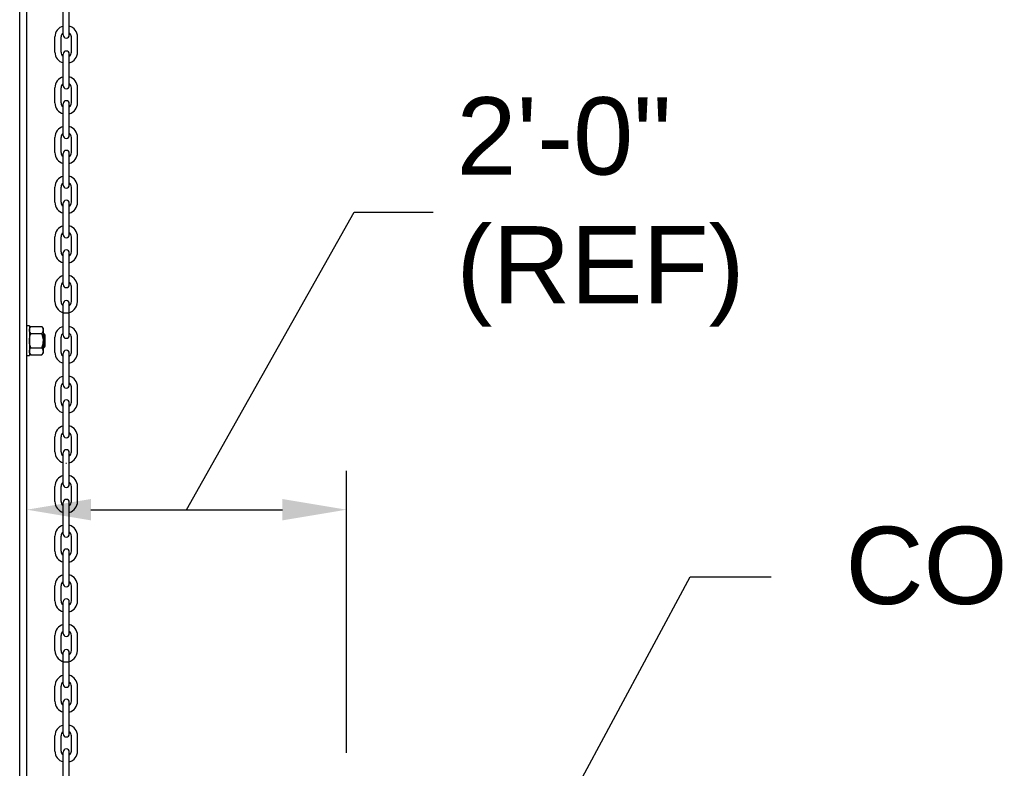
# Model space of a CAD drawing. Header units: inches. Extents: x 170 to 312, y 215 to 248.
# Tile 104 of 256: x 181.273 to 182.466, y 242.417 to 243.325. Entities that reach past the tile are written whole.
import ezdxf
from ezdxf import colors
from ezdxf.entities.mleader import LeaderData, LeaderLine
from ezdxf.math import Vec2, Vec3

# ---------------------------------------------------------------- set-up
doc = ezdxf.new("R2010")
doc.units = ezdxf.units.IN
doc.header["$LTSCALE"] = 0.25
doc.header["$MEASUREMENT"] = 0
doc.layers.add('ANNOTATIONS', color=1, linetype='Continuous')
doc.layers.add('MOTOR RH', color=7, linetype='Continuous')
doc.styles.add('ARIAL', font='arial.ttf', dxfattribs={"height": 0.09375})
doc.styles.add('ROMANS', font='Romans', dxfattribs={"height": 0.09375})
doc.styles.get("Standard").update_dxf_attribs({"font": 'romans.shx'})
doc.dimstyles.get("Standard").update_dxf_attribs({"dimscale": 60, "dimtxt": 0.0833, "dimasz": 0.0833, "dimexe": 0.0833, "dimexo": 0.04, "dimgap": 0.09, "dimtad": 0, "dimtih": 1, "dimtoh": 1, "dimdec": 4, "dimzin": 1, "dimdsep": 46, "dimlunit": 4, "dimtxsty": 'Standard', "dimcen": 0.09, "dimclrt": 150, "dimadec": 4, "dimazin": 2, "dimtfac": 1, "dimtdec": 0, "dimtofl": 0, "dimtmove": 0, "dimatfit": 3, "dimfxl": 1, "dimtolj": 1, "dimtzin": 0, "dimlwd": -1, "dimlwe": -1, "dimarcsym": 1})

msp = doc.modelspace()

# ---------------------------------------------------------------- linework, layer by layer
at = {"layer": 'ANNOTATIONS'}
for p, q in [((181.66931, 242.43625), (181.66931, 242.77806)), ((181.3596, 242.73092), (181.59164, 242.73092))]:
    msp.add_line(p, q, dxfattribs=at)
for points in [[(181.3596, 242.71798), (181.3596, 242.74387), (181.28194, 242.73092)], [(181.59164, 242.71798), (181.59164, 242.74387), (181.66931, 242.73092)]]:
    msp.add_solid(points, dxfattribs=at)
at = {"layer": 'MOTOR RH'}
for p, q in [((181.27341, 240.38253), (181.27341, 244.29919)), ((181.28194, 240.37188), (181.28194, 244.29919)), ((181.32601, 243.30653), (181.32601, 243.34481)), ((181.33352, 243.30653), (181.33352, 243.34481)), ((181.31603, 243.28574), (181.31603, 243.30406)), ((181.32354, 243.28574), (181.32354, 243.30406)), ((181.33599, 243.28574), (181.33599, 243.30406)), ((181.3435, 243.28574), (181.3435, 243.30406)), ((181.32601, 243.24499), (181.32601, 243.28327)), ((181.33352, 243.24499), (181.33352, 243.28327)), ((181.31603, 243.2242), (181.31603, 243.24252)), ((181.32354, 243.2242), (181.32354, 243.24252)), ((181.33599, 243.2242), (181.33599, 243.24252)), ((181.3435, 243.2242), (181.3435, 243.24252)), ((181.32601, 243.18474), (181.32601, 243.22301)), ((181.33352, 243.18474), (181.33352, 243.22301)), ((181.31603, 243.16395), (181.31603, 243.18226)), ((181.32354, 243.16395), (181.32354, 243.18226)), ((181.33599, 243.16395), (181.33599, 243.18226)), ((181.3435, 243.16395), (181.3435, 243.18226)), ((181.32601, 243.12448), (181.32601, 243.16276)), ((181.33352, 243.12448), (181.33352, 243.16276)), ((181.31603, 243.1037), (181.31603, 243.12201)), ((181.32354, 243.1037), (181.32354, 243.12201)), ((181.33599, 243.1037), (181.33599, 243.12201)), ((181.3435, 243.1037), (181.3435, 243.12201)), ((181.32601, 243.06423), (181.32601, 243.10251)), ((181.33352, 243.06423), (181.33352, 243.10251)), ((181.31603, 243.04344), (181.31603, 243.06176)), ((181.32354, 243.04344), (181.32354, 243.06176)), ((181.33599, 243.04344), (181.33599, 243.06176)), ((181.3435, 243.04344), (181.3435, 243.06176)), ((181.32601, 243.00397), (181.32601, 243.04225)), ((181.33352, 243.00397), (181.33352, 243.04225)), ((181.31603, 242.98319), (181.31603, 243.0015)), ((181.32354, 242.98319), (181.32354, 243.0015)), ((181.33599, 242.98319), (181.33599, 243.0015)), ((181.3435, 242.98319), (181.3435, 243.0015)), ((181.32601, 242.94244), (181.32601, 242.98071)), ((181.33352, 242.94244), (181.33352, 242.98071)), ((181.28518, 242.95397), (181.28518, 242.91776)), ((181.2871, 242.95309), (181.30017, 242.95309)), ((181.30209, 242.92095), (181.30209, 242.95079)), ((181.2871, 242.94448), (181.30017, 242.94448)), ((181.30271, 242.92734), (181.30271, 242.94439)), ((181.30428, 242.9289), (181.30428, 242.94283)), ((181.31603, 242.92165), (181.31603, 242.93996)), ((181.32354, 242.92165), (181.32354, 242.93996)), ((181.33599, 242.92165), (181.33599, 242.93996)), ((181.3435, 242.92165), (181.3435, 242.93996)), ((181.2871, 242.92725), (181.30017, 242.92725)), ((181.2871, 242.91864), (181.30017, 242.91864)), ((181.32601, 242.88218), (181.32601, 242.92046)), ((181.33352, 242.88218), (181.33352, 242.92046)), ((181.31603, 242.8614), (181.31603, 242.87971)), ((181.32354, 242.8614), (181.32354, 242.87971)), ((181.33599, 242.8614), (181.33599, 242.87971)), ((181.3435, 242.8614), (181.3435, 242.87971)), ((181.32601, 242.82193), (181.32601, 242.86021)), ((181.33352, 242.82193), (181.33352, 242.86021)), ((181.31603, 242.80114), (181.31603, 242.81946)), ((181.32354, 242.80114), (181.32354, 242.81946)), ((181.33599, 242.80114), (181.33599, 242.81946)), ((181.3435, 242.80114), (181.3435, 242.81946)), ((181.32601, 242.76167), (181.32601, 242.79995)), ((181.33352, 242.76167), (181.33352, 242.79995)), ((181.31603, 242.74089), (181.31603, 242.7592)), ((181.32354, 242.74089), (181.32354, 242.7592)), ((181.33599, 242.74089), (181.33599, 242.7592)), ((181.3435, 242.74089), (181.3435, 242.7592)), ((181.32601, 242.70142), (181.32601, 242.7397)), ((181.33352, 242.70142), (181.33352, 242.7397)), ((181.31603, 242.68063), (181.31603, 242.69895)), ((181.32354, 242.68063), (181.32354, 242.69895)), ((181.33599, 242.68063), (181.33599, 242.69895)), ((181.3435, 242.68063), (181.3435, 242.69895)), ((181.32601, 242.64116), (181.32601, 242.67944)), ((181.33352, 242.64116), (181.33352, 242.67944)), ((181.31603, 242.62038), (181.31603, 242.63869)), ((181.32354, 242.62038), (181.32354, 242.63869)), ((181.33599, 242.62038), (181.33599, 242.63869)), ((181.3435, 242.62038), (181.3435, 242.63869)), ((181.32601, 242.58091), (181.32601, 242.61919)), ((181.33352, 242.58091), (181.33352, 242.61919)), ((181.31603, 242.56012), (181.31603, 242.57844)), ((181.32354, 242.56012), (181.32354, 242.57844)), ((181.33599, 242.56012), (181.33599, 242.57844)), ((181.3435, 242.56012), (181.3435, 242.57844)), ((181.32601, 242.51937), (181.32601, 242.55765)), ((181.33352, 242.51937), (181.33352, 242.55765)), ((181.31603, 242.49859), (181.31603, 242.5169)), ((181.32354, 242.49859), (181.32354, 242.5169)), ((181.33599, 242.49859), (181.33599, 242.5169)), ((181.3435, 242.49859), (181.3435, 242.5169)), ((181.32601, 242.45912), (181.32601, 242.4974)), ((181.33352, 242.45912), (181.33352, 242.4974)), ((181.31603, 242.43833), (181.31603, 242.45665)), ((181.32354, 242.43833), (181.32354, 242.45665)), ((181.33599, 242.43833), (181.33599, 242.45665)), ((181.3435, 242.43833), (181.3435, 242.45665)), ((181.32601, 242.39886), (181.32601, 242.43714)), ((181.33352, 242.39886), (181.33352, 242.43714))]:
    msp.add_line(p, q, dxfattribs=at)
for centre, radius, start, end in [((181.32976, 243.30406), 0.01374, 105.86272, 180), ((181.32976, 243.30406), 0.01374, 0, 74.13728), ((181.32976, 243.30406), 0.00623, 127.08084, 180), ((181.32976, 243.30653), 0.00375, 180, 0), ((181.32976, 243.30406), 0.00623, 0, 52.91916), ((181.32976, 243.28574), 0.01374, 180, 254.13728), ((181.32976, 243.28574), 0.00623, 180, 232.91916), ((181.32976, 243.28327), 0.00375, 0, 180), ((181.32976, 243.28574), 0.01374, 285.86272, 0), ((181.32976, 243.28574), 0.00623, 307.08084, 0), ((181.32976, 243.24252), 0.01374, 105.86272, 180), ((181.32976, 243.24252), 0.00623, 127.08084, 180), ((181.32976, 243.24499), 0.00375, 180, 0), ((181.32976, 243.24252), 0.01374, 0, 74.13728), ((181.32976, 243.24252), 0.00623, 0, 52.91916), ((181.32976, 243.2242), 0.01374, 180, 254.13728), ((181.32976, 243.2242), 0.00623, 180, 232.91916), ((181.32976, 243.22301), 0.00375, 0, 180), ((181.32976, 243.2242), 0.01374, 285.86272, 0), ((181.32976, 243.2242), 0.00623, 307.08084, 0), ((181.32976, 243.18226), 0.01374, 105.86272, 180), ((181.32976, 243.18226), 0.00623, 127.08084, 180), ((181.32976, 243.18226), 0.01374, 0, 74.13728), ((181.32976, 243.18226), 0.00623, 0, 52.91916), ((181.32976, 243.18474), 0.00375, 180, 0), ((181.32976, 243.16395), 0.01374, 180, 254.13728), ((181.32976, 243.16395), 0.00623, 180, 232.91916), ((181.32976, 243.16276), 0.00375, 0, 180), ((181.32976, 243.16395), 0.01374, 285.86272, 0), ((181.32976, 243.16395), 0.00623, 307.08084, 0), ((181.32976, 243.12201), 0.01374, 105.86272, 180), ((181.32976, 243.12201), 0.00623, 127.08084, 180), ((181.32976, 243.12201), 0.01374, 0, 74.13728), ((181.32976, 243.12201), 0.00623, 0, 52.91916), ((181.32976, 243.12448), 0.00375, 180, 0), ((181.32976, 243.1037), 0.01374, 180, 254.13728), ((181.32976, 243.1037), 0.00623, 180, 232.91916), ((181.32976, 243.10251), 0.00375, 0, 180), ((181.32976, 243.1037), 0.01374, 285.86272, 0), ((181.32976, 243.1037), 0.00623, 307.08084, 0), ((181.32976, 243.06176), 0.01374, 105.86272, 180), ((181.32976, 243.06176), 0.00623, 127.08084, 180), ((181.32976, 243.06176), 0.01374, 0, 74.13728), ((181.32976, 243.06176), 0.00623, 0, 52.91916), ((181.32976, 243.06423), 0.00375, 180, 0), ((181.32976, 243.04344), 0.01374, 180, 254.13728), ((181.32976, 243.04344), 0.00623, 180, 232.91916), ((181.32976, 243.04225), 0.00375, 0, 180), ((181.32976, 243.04344), 0.01374, 285.86272, 0), ((181.32976, 243.04344), 0.00623, 307.08084, 0), ((181.32976, 243.0015), 0.01374, 105.86272, 180), ((181.32976, 243.0015), 0.00623, 127.08084, 180), ((181.32976, 243.0015), 0.01374, 0, 74.13728), ((181.32976, 243.0015), 0.00623, 0, 52.91916), ((181.32976, 243.00397), 0.00375, 180, 0), ((181.32976, 242.98319), 0.01374, 180, 0), ((181.32976, 242.98319), 0.00623, 180, 232.91916), ((181.32976, 242.98071), 0.00375, 0, 180), ((181.32976, 242.98319), 0.00623, 307.08084, 0), ((181.32976, 242.93996), 0.01374, 105.86272, 180), ((181.32976, 242.93996), 0.01374, 0, 74.13728), ((181.32976, 242.93996), 0.00623, 127.08084, 180), ((181.32976, 242.94244), 0.00375, 180, 0), ((181.32976, 242.93996), 0.00623, 0, 52.91916), ((181.32976, 242.92046), 0.00375, 0, 180), ((181.32976, 242.92165), 0.01374, 180, 254.13728), ((181.32976, 242.92165), 0.00623, 180, 232.91916), ((181.32976, 242.92165), 0.01374, 285.86272, 0), ((181.32976, 242.92165), 0.00623, 307.08084, 0), ((181.32976, 242.87971), 0.01374, 105.86272, 180), ((181.32976, 242.87971), 0.01374, 0, 74.13728), ((181.32976, 242.87971), 0.00623, 127.08084, 180), ((181.32976, 242.88218), 0.00375, 180, 0), ((181.32976, 242.87971), 0.00623, 0, 52.91916), ((181.32976, 242.86021), 0.00375, 0, 180), ((181.32976, 242.8614), 0.01374, 180, 254.13728), ((181.32976, 242.8614), 0.00623, 180, 232.91916), ((181.32976, 242.8614), 0.01374, 285.86272, 0), ((181.32976, 242.8614), 0.00623, 307.08084, 0), ((181.32976, 242.81946), 0.01374, 105.86272, 180), ((181.32976, 242.81946), 0.01374, 0, 74.13728), ((181.32976, 242.81946), 0.00623, 127.08084, 180), ((181.32976, 242.82193), 0.00375, 180, 0), ((181.32976, 242.81946), 0.00623, 0, 52.91916), ((181.32976, 242.79995), 0.00375, 0, 180), ((181.32976, 242.80114), 0.01374, 180, 254.13728), ((181.32976, 242.80114), 0.00623, 180, 232.91916), ((181.32976, 242.80114), 0.01374, 285.86272, 0), ((181.32976, 242.80114), 0.00623, 307.08084, 0), ((181.32976, 242.80114), 0.01374, 268.08585, 271.91415), ((181.32976, 242.7592), 0.01374, 105.86272, 180), ((181.32976, 242.7592), 0.01374, 0, 74.13728), ((181.32976, 242.7592), 0.00623, 127.08084, 180), ((181.32976, 242.76167), 0.00375, 180, 0), ((181.32976, 242.7592), 0.00623, 0, 52.91916), ((181.32976, 242.74089), 0.01374, 180, 254.13728), ((181.32976, 242.74089), 0.00623, 180, 232.91916), ((181.32976, 242.7397), 0.00375, 0, 180), ((181.32976, 242.74089), 0.01374, 285.86272, 0), ((181.32976, 242.74089), 0.00623, 307.08084, 0), ((181.32976, 242.69895), 0.01374, 105.86272, 180), ((181.32976, 242.69895), 0.01374, 0, 74.13728), ((181.32976, 242.69895), 0.00623, 127.08084, 180), ((181.32976, 242.70142), 0.00375, 180, 0), ((181.32976, 242.69895), 0.00623, 0, 52.91916), ((181.32976, 242.68063), 0.01374, 180, 254.13728), ((181.32976, 242.68063), 0.00623, 180, 232.91916), ((181.32976, 242.67944), 0.00375, 0, 180), ((181.32976, 242.68063), 0.01374, 285.86272, 0), ((181.32976, 242.68063), 0.00623, 307.08084, 0), ((181.32976, 242.63869), 0.01374, 105.86272, 180), ((181.32976, 242.63869), 0.01374, 0, 74.13728), ((181.32976, 242.63869), 0.00623, 127.08084, 180), ((181.32976, 242.64116), 0.00375, 180, 0), ((181.32976, 242.63869), 0.00623, 0, 52.91916), ((181.32976, 242.62038), 0.01374, 180, 254.13728), ((181.32976, 242.62038), 0.00623, 180, 232.91916), ((181.32976, 242.61919), 0.00375, 0, 180), ((181.32976, 242.62038), 0.01374, 285.86272, 0), ((181.32976, 242.62038), 0.00623, 307.08084, 0), ((181.32976, 242.57844), 0.01374, 105.86272, 180), ((181.32976, 242.57844), 0.01374, 0, 74.13728), ((181.32976, 242.57844), 0.00623, 127.08084, 180), ((181.32976, 242.58091), 0.00375, 180, 0), ((181.32976, 242.57844), 0.00623, 0, 52.91916), ((181.32976, 242.56012), 0.01374, 180, 0), ((181.32976, 242.56012), 0.00623, 180, 232.91916), ((181.32976, 242.55765), 0.00375, 0, 180), ((181.32976, 242.56012), 0.00623, 307.08084, 0), ((181.32976, 242.5169), 0.01374, 105.86272, 180), ((181.32976, 242.5169), 0.01374, 0, 74.13728), ((181.32976, 242.5169), 0.00623, 127.08084, 180), ((181.32976, 242.51937), 0.00375, 180, 0), ((181.32976, 242.5169), 0.00623, 0, 52.91916), ((181.32976, 242.49859), 0.01374, 180, 254.13728), ((181.32976, 242.49859), 0.00623, 180, 232.91916), ((181.32976, 242.4974), 0.00375, 0, 180), ((181.32976, 242.49859), 0.01374, 285.86272, 0), ((181.32976, 242.49859), 0.00623, 307.08084, 0), ((181.32976, 242.45665), 0.01374, 105.86272, 180), ((181.32976, 242.45665), 0.01374, 0, 74.13728), ((181.32976, 242.45665), 0.00623, 127.08084, 180), ((181.32976, 242.45912), 0.00375, 180, 0), ((181.32976, 242.45665), 0.00623, 0, 52.91916), ((181.32976, 242.43833), 0.01374, 180, 254.13728), ((181.32976, 242.43833), 0.00623, 180, 232.91916), ((181.32976, 242.43714), 0.00375, 0, 180), ((181.32976, 242.43833), 0.01374, 285.86272, 0), ((181.32976, 242.43833), 0.00623, 307.08084, 0)]:
    msp.add_arc(centre, radius, start, end, dxfattribs=at)
for points in [[(181.28518, 242.95397), (181.28194, 242.95397)], [(181.2871, 242.95309), (181.28518, 242.95079)], [(181.30209, 242.95079), (181.30017, 242.95309)], [(181.30271, 242.94439), (181.30209, 242.94439)], [(181.30428, 242.94283), (181.30271, 242.94439)], [(181.30209, 242.92734), (181.30271, 242.92734)], [(181.30271, 242.92734), (181.30428, 242.9289)], [(181.28194, 242.91776), (181.28518, 242.91776)], [(181.28518, 242.92095), (181.2871, 242.91864)], [(181.30017, 242.91864), (181.30209, 242.92095)]]:
    msp.add_open_spline(points, degree=1, dxfattribs=at)
for points, knots in [([(181.28518, 242.94879), (181.28523, 242.94931), (181.28534, 242.95037), (181.2861, 242.95181), (181.28679, 242.9527), (181.2871, 242.95309)], [0, 0, 0, 0, 0.3536607, 0.7166862, 1, 1, 1, 1]), ([(181.2871, 242.94448), (181.28665, 242.94506), (181.28576, 242.94624), (181.28523, 242.94771), (181.28519, 242.94857), (181.28518, 242.94879)], [0, 0, 0, 0, 0.4215055, 0.85291859, 1, 1, 1, 1]), ([(181.30209, 242.94879), (181.30204, 242.94931), (181.30193, 242.95037), (181.30117, 242.95181), (181.30048, 242.9527), (181.30017, 242.95309)], [0, 0, 0, 0, 0.3536607, 0.7166862, 1, 1, 1, 1]), ([(181.30017, 242.94448), (181.30062, 242.94506), (181.30151, 242.94624), (181.30204, 242.94771), (181.30208, 242.94857), (181.30209, 242.94879)], [0, 0, 0, 0, 0.4215052, 0.8529186, 1, 1, 1, 1]), ([(181.28518, 242.93587), (181.28518, 242.93614), (181.2852, 242.93755), (181.28558, 242.94009), (181.28636, 242.94266), (181.28695, 242.94411), (181.2871, 242.94448)], [0, 0, 0, 0, 0.0936034, 0.4739096, 0.8644711, 1, 1, 1, 1]), ([(181.2871, 242.92725), (181.28681, 242.92798), (181.28613, 242.92971), (181.28536, 242.93259), (181.28524, 242.93476), (181.28518, 242.93587)], [0, 0, 0, 0, 0.2644431, 0.6278671, 1, 1, 1, 1]), ([(181.30209, 242.93587), (181.30209, 242.93614), (181.30207, 242.93755), (181.30169, 242.94009), (181.30091, 242.94266), (181.30032, 242.94411), (181.30017, 242.94448)], [0, 0, 0, 0, 0.0936035, 0.4739098, 0.8644711, 1, 1, 1, 1]), ([(181.30017, 242.92725), (181.30046, 242.92798), (181.30114, 242.92971), (181.30191, 242.93259), (181.30203, 242.93476), (181.30209, 242.93587)], [0, 0, 0, 0, 0.2644431, 0.6278671, 1, 1, 1, 1]), ([(181.28518, 242.92294), (181.28523, 242.92347), (181.28534, 242.92453), (181.2861, 242.92597), (181.28679, 242.92686), (181.2871, 242.92725)], [0, 0, 0, 0, 0.3536431, 0.7166859, 1, 1, 1, 1]), ([(181.2871, 242.91864), (181.28665, 242.91922), (181.28576, 242.9204), (181.28523, 242.92187), (181.28519, 242.92273), (181.28518, 242.92294)], [0, 0, 0, 0, 0.42151458, 0.85290221, 1, 1, 1, 1]), ([(181.30209, 242.92294), (181.30204, 242.92347), (181.30193, 242.92453), (181.30117, 242.92597), (181.30048, 242.92686), (181.30017, 242.92725)], [0, 0, 0, 0, 0.3536431, 0.7166859, 1, 1, 1, 1]), ([(181.30017, 242.91864), (181.30062, 242.91922), (181.30151, 242.9204), (181.30204, 242.92187), (181.30208, 242.92273), (181.30209, 242.92294)], [0, 0, 0, 0, 0.4215143, 0.8529022, 1, 1, 1, 1])]:
    msp.add_open_spline(points, degree=3, knots=knots, dxfattribs=at)

# ---------------------------------------------------------------- texts
at = {"layer": 'ANNOTATIONS', "insert": (181.80248, 243.09185), "char_height": 0.09375, "attachment_point": 4, "style": 'ARIAL'}
msp.add_mtext('2\'-0"\\P(REF)', dxfattribs=at)

# ---------------------------------------------------------------- leaders
at = {"layer": 'ANNOTATIONS', "has_arrowhead": 0}
msp.add_leader([(181.47562, 242.73092), (181.67857, 243.09185), (181.77438, 243.09185)], dimstyle='Standard', override={"dimtxt": 0.09375, "dimasz": 0.09375, "dimexe": 0.046875, "dimgap": 0.09, "dimtad": 0, "dimtih": 0, "dimtoh": 0, "dimtxsty": 'ROMANS'}, dxfattribs=at)
at = {"layer": 'ANNOTATIONS'}
ml = msp.add_multileader_mtext('Standard', dxfattribs=at)
ml.set_content('CONTROLLER (6" X 15")', color=256, style='ARIAL')
ml.set_leader_properties()
ml.build(insert=Vec2(0, 0))
ml.multileader.update_dxf_attribs({"dogleg_length": 0.36, "arrow_head_size": 0.09375})
ctx = ml.context
ctx.base_point, ctx.char_height, ctx.arrow_head_size, ctx.landing_gap_size, ctx.plane_origin = Vec3(182.18382, 242.64962), 0.09375, 0.09375, 0.09, Vec3(181.39879, 242.2164)
notes = []
notes.append((ctx, [(0, (1, 1, 0), (182.08587, 242.64962), (1, 0), 0.09796, [(0, [(181.87337, 242.25511)], 0, [])])]))
ctx.mtext.insert, ctx.mtext.flow_direction = Vec3(182.27382, 242.71028), 5
for ctx, leaders in notes:
    for number, flags, end, landing, length, lines in leaders:
        leader = LeaderData()
        leader.index, (leader.has_last_leader_line, leader.has_dogleg_vector, leader.attachment_direction) = number, flags
        leader.last_leader_point, leader.dogleg_vector, leader.dogleg_length = Vec3(end), Vec3(landing), length
        for number, points, colour, breaks in lines:
            line = LeaderLine()
            line.index, line.vertices, line.color, line.breaks = number, Vec3.list(points), colors.encode_raw_color(colour), breaks
            leader.lines.append(line)
        ctx.leaders.append(leader)

doc.saveas('drawing.dxf')
